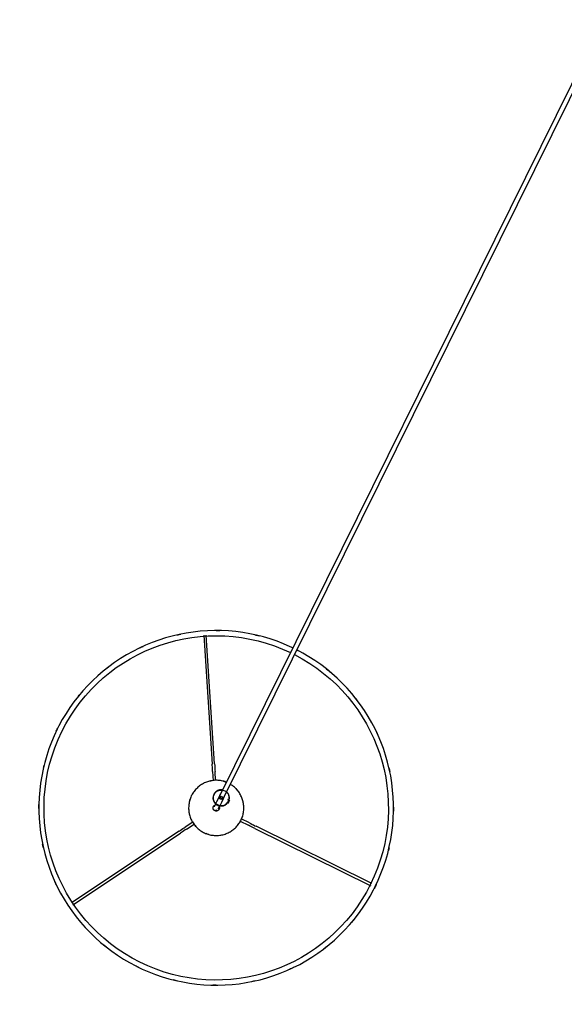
# Model space of a CAD drawing. Header units: millimetres. Extents: x 2834 to 10973, y -1183 to 7893.
# Tile 4 of 15: x 8924 to 9614, y 274 to 1523. Entities that reach past the tile are written whole.
import ezdxf

# ---------------------------------------------------------------- set-up
doc = ezdxf.new("R2010")
doc.units = ezdxf.units.MM
doc.layers.add('E-LITE-EQPM', color=7, linetype='Continuous', lineweight=20)

# ---------------------------------------------------------------- blocks, each defined once
blk = doc.blocks.new('64314-5L   _Suspended_tensor - 64314-49-5L MAMBO Black_rattan pendant lamp ø450-5L-720124-Planta_PDF Copy 1')
at = {"layer": 'E-LITE-EQPM', "color": 253, "lineweight": 25, "true_color": 0xaaaaaa}
for p, q in [((-643.8, 1115.9), (-780.2, 1206.8)), ((-778.5, 1209.3), (-642.1, 1118.4)), ((-547.4, 1112.3), (-400.5, 1185)), ((-399.1, 1182.2), (-546, 1109.6)), ((-634.3, 1113.3), (-624.6, 1106.8)), ((-626.4, 1104.3), (-636, 1110.7)), ((-566.1, 1103.1), (-555.8, 1108.2)), ((-554.4, 1105.4), (-565.1, 1100.1)), ((-587.6, 1075), (-101.2, 91.5)), ((-583.4, 1079.3), (-581.6, 1080.2)), ((-581.3, 1079.7), (-582.8, 1079)), ((-579.8, 1076.6), (-581.7, 1075.7)), ((-580.7, 1078.4), (-581.6, 1080.2)), ((-580, 1077), (-581.5, 1076.3)), ((-579.8, 1076.6), (-580.7, 1078.4)), ((-105.4, 86.3), (-593, 1072.3)), ((-601.1, 1040.2), (-600.4, 1051.8)), ((-597.3, 1051.4), (-598.1, 1040)), ((-612.3, 867.3), (-601.7, 1030.8)), ((-598.7, 1030.6), (-609.2, 867.1))]:
    blk.add_line(p, q, dxfattribs=at)
at = {"layer": 'E-LITE-EQPM', "color": 253, "lineweight": 25, "true_color": 0xaaaaaa, "flags": 128}
for points in [[(-798.3, 986.5), (-802.1, 994.7), (-805.6, 1003), (-808.8, 1011.4), (-811.6, 1019.9), (-814.1, 1028.6), (-816.2, 1037.3), (-818, 1046.2), (-819.4, 1055), (-820.5, 1064), (-821.2, 1073), (-821.6, 1081.9), (-821.6, 1090.9), (-821.2, 1099.9), (-820.5, 1108.9), (-819.4, 1117.8), (-817.9, 1126.7), (-816.2, 1135.5), (-814, 1144.3), (-811.5, 1152.9), (-808.7, 1161.5), (-805.5, 1169.9), (-802, 1178.2), (-798.2, 1186.3), (-794, 1194.3), (-789.5, 1202.1), (-784.7, 1209.7), (-779.6, 1217.1), (-774.3, 1224.4), (-768.6, 1231.4), (-762.7, 1238.1), (-756.5, 1244.6), (-750, 1250.9), (-743.3, 1256.9), (-736.3, 1262.6), (-729.2, 1268.1), (-721.8, 1273.2), (-714.2, 1278.1), (-706.5, 1282.6), (-698.5, 1286.9), (-690.4, 1290.8), (-682.2, 1294.4), (-673.8, 1297.6), (-665.3, 1300.6), (-656.6, 1303.1), (-647.9, 1305.4), (-639.1, 1307.2), (-630.3, 1308.8), (-621.3, 1309.9), (-612.4, 1310.7), (-603.4, 1311.2), (-594.4, 1311.3), (-585.4, 1311), (-576.4, 1310.4), (-567.5, 1309.4), (-558.6, 1308), (-549.7, 1306.3), (-541, 1304.3), (-532.3, 1301.9), (-523.7, 1299.1), (-515.3, 1296.1), (-506.9, 1292.6), (-498.8, 1288.9), (-490.7, 1284.8), (-482.9, 1280.4), (-475.2, 1275.7), (-467.7, 1270.7), (-460.5, 1265.4), (-453.4, 1259.8), (-446.6, 1254), (-440, 1247.8), (-433.7, 1241.4), (-427.6, 1234.8), (-421.8, 1227.9), (-416.3, 1220.8), (-411, 1213.5), (-406.1, 1206), (-401.5, 1198.2), (-397.1, 1190.4), (-394.9, 1186)], [(-394.9, 1186), (-391.1, 1177.9), (-387.6, 1169.6), (-384.4, 1161.2), (-381.6, 1152.6), (-379.1, 1144), (-377, 1135.2), (-375.2, 1126.4), (-373.8, 1117.5), (-372.7, 1108.6), (-372, 1099.6), (-371.7, 1090.6), (-371.7, 1081.6), (-372, 1072.6), (-372.8, 1063.7), (-373.8, 1054.7), (-375.3, 1045.8), (-377.1, 1037), (-379.2, 1028.3), (-381.7, 1019.6), (-384.5, 1011.1), (-387.7, 1002.7), (-391.2, 994.4), (-395.1, 986.2), (-399.2, 978.3), (-403.7, 970.5), (-408.5, 962.8), (-413.6, 955.4), (-419, 948.2), (-424.6, 941.2), (-430.6, 934.4), (-436.8, 927.9), (-443.2, 921.7), (-449.9, 915.7), (-456.9, 909.9), (-464, 904.5), (-471.4, 899.3), (-479, 894.5), (-486.8, 889.9), (-494.2, 885.9)], [(-643.8, 1115.9), (-642.2, 1114.8), (-640.6, 1113.7), (-638.9, 1112.6), (-637.3, 1111.6), (-636, 1110.7)], [(-634.3, 1113.3), (-635.9, 1114.3), (-637.6, 1115.4), (-639.2, 1116.5), (-640.8, 1117.6), (-642.1, 1118.4)], [(-630.8, 1093.8), (-630.4, 1095.2), (-630.1, 1096.5), (-629.6, 1097.9), (-629.1, 1099.2), (-628.6, 1100.5), (-628, 1101.7), (-627.4, 1103), (-626.7, 1104.2), (-625.9, 1105.4), (-625.1, 1106.5), (-624.3, 1107.7), (-623.4, 1108.8), (-622.5, 1109.8), (-621.6, 1110.8), (-620.6, 1111.8), (-619.5, 1112.8), (-618.4, 1113.6), (-617.3, 1114.5), (-616.2, 1115.3), (-615, 1116.1), (-613.8, 1116.8), (-612.6, 1117.4), (-611.3, 1118.1), (-610, 1118.6), (-608.7, 1119.1), (-607.4, 1119.6), (-606.1, 1120), (-604.7, 1120.4), (-603.3, 1120.7), (-602, 1120.9), (-600.6, 1121.1), (-599.2, 1121.2), (-597.8, 1121.3), (-596.4, 1121.3), (-595, 1121.3), (-593.6, 1121.2), (-592.2, 1121), (-590.8, 1120.8), (-589.4, 1120.6), (-588.1, 1120.3), (-586.7, 1119.9), (-585.4, 1119.5), (-584.1, 1119), (-582.8, 1118.5), (-581.5, 1117.9), (-580.2, 1117.3), (-579, 1116.6), (-577.8, 1115.9), (-576.7, 1115.1), (-575.5, 1114.3), (-574.4, 1113.4), (-573.4, 1112.5), (-572.3, 1111.5), (-571.3, 1110.6), (-570.4, 1109.5), (-569.5, 1108.5), (-568.6, 1107.4), (-567.8, 1106.2), (-567, 1105.1), (-566.3, 1103.9), (-565.6, 1102.6), (-565, 1101.4), (-564.4, 1100.1), (-563.9, 1098.8), (-563.4, 1097.5), (-563, 1096.2), (-562.6, 1094.8), (-562.3, 1093.4), (-562.1, 1092.1), (-561.9, 1090.7), (-561.7, 1089.3), (-561.6, 1087.9), (-561.6, 1086.5), (-561.6, 1085.1), (-561.7, 1083.7), (-561.8, 1082.3), (-562, 1080.9), (-562.2, 1079.5), (-562.4, 1078.8)], [(-547.4, 1112.3), (-549.1, 1111.5), (-550.9, 1110.6), (-552.6, 1109.8), (-554.4, 1108.9), (-555.8, 1108.2)], [(-554.4, 1105.4), (-552.7, 1106.3), (-550.9, 1107.2), (-549.2, 1108), (-547.4, 1108.9), (-546, 1109.6)], [(-583.8, 1053.7), (-584.4, 1053.5), (-585.8, 1053), (-587.1, 1052.6), (-588.4, 1052.3), (-589.8, 1052), (-591.2, 1051.7), (-592.6, 1051.5), (-594, 1051.4), (-595.4, 1051.3), (-596.8, 1051.3), (-598.2, 1051.3), (-599.6, 1051.4), (-601, 1051.6), (-602.3, 1051.8), (-603.7, 1052), (-605.1, 1052.4), (-606.4, 1052.7), (-607.8, 1053.1), (-609.1, 1053.6), (-610.4, 1054.2), (-611.7, 1054.7), (-612.9, 1055.4), (-614.1, 1056), (-615.3, 1056.8), (-616.5, 1057.5), (-617.6, 1058.4), (-618.7, 1059.2), (-619.8, 1060.1), (-620.8, 1061.1), (-621.8, 1062.1), (-622.8, 1063.1), (-623.7, 1064.2), (-624.5, 1065.3), (-625.4, 1066.4), (-626.1, 1067.6), (-626.9, 1068.8), (-627.5, 1070), (-628.2, 1071.2), (-628.7, 1072.5), (-629.3, 1073.8), (-629.7, 1075.1), (-630.2, 1076.5), (-630.5, 1077.8), (-630.8, 1079.2), (-631.1, 1080.6), (-631.3, 1081.9), (-631.5, 1083.3), (-631.5, 1084.7), (-631.6, 1086.1), (-631.6, 1087.5), (-631.5, 1088.9), (-631.4, 1090.3), (-631.2, 1091.7), (-630.9, 1093.1), (-630.8, 1093.8)], [(-600.5, 1087.2), (-600.5, 1087), (-600.5, 1086.9), (-600.6, 1086.7), (-600.6, 1086.5), (-600.6, 1086.4), (-600.6, 1086.2), (-600.6, 1086.1), (-600.6, 1085.9), (-600.5, 1085.7), (-600.5, 1085.6), (-600.5, 1085.4), (-600.4, 1085.3), (-600.4, 1085.1), (-600.3, 1085), (-600.3, 1084.8), (-600.2, 1084.7), (-600.2, 1084.5), (-600.1, 1084.4), (-600, 1084.2), (-599.9, 1084.1), (-599.8, 1084), (-599.7, 1083.8), (-599.6, 1083.7), (-599.5, 1083.6), (-599.4, 1083.5), (-599.3, 1083.4), (-599.2, 1083.3), (-599.1, 1083.2), (-598.9, 1083.1), (-598.8, 1083), (-598.7, 1082.9), (-598.5, 1082.8), (-598.4, 1082.7), (-598.2, 1082.7), (-598.1, 1082.6)], [(-592.7, 1085.5), (-592.6, 1085.6), (-592.6, 1085.8), (-592.6, 1085.9), (-592.6, 1086.1), (-592.6, 1086.2), (-592.6, 1086.4), (-592.6, 1086.6), (-592.6, 1086.7), (-592.6, 1086.9), (-592.6, 1087), (-592.7, 1087.2), (-592.7, 1087.4), (-592.8, 1087.5), (-592.8, 1087.7), (-592.9, 1087.8), (-592.9, 1088), (-593, 1088.1), (-593.1, 1088.2), (-593.2, 1088.4), (-593.2, 1088.5), (-593.3, 1088.6), (-593.4, 1088.8), (-593.5, 1088.9), (-593.6, 1089), (-593.7, 1089.1), (-593.9, 1089.2), (-594, 1089.4), (-594.1, 1089.5), (-594.2, 1089.6), (-594.4, 1089.6), (-594.5, 1089.7), (-594.6, 1089.8), (-594.8, 1089.9), (-594.9, 1090), (-595.1, 1090), (-595.2, 1090.1), (-595.4, 1090.1), (-595.5, 1090.2), (-595.7, 1090.2), (-595.8, 1090.2), (-596, 1090.3), (-596.2, 1090.3), (-596.3, 1090.3), (-596.5, 1090.3), (-596.6, 1090.3), (-596.8, 1090.3), (-597, 1090.3), (-597.1, 1090.3), (-597.3, 1090.3), (-597.4, 1090.2), (-597.6, 1090.2), (-597.7, 1090.1), (-597.9, 1090.1), (-598, 1090), (-598.2, 1090), (-598.3, 1089.9), (-598.5, 1089.8), (-598.6, 1089.8), (-598.7, 1089.7), (-598.9, 1089.6), (-599, 1089.5), (-599.1, 1089.4), (-599.3, 1089.3), (-599.4, 1089.2), (-599.5, 1089.1), (-599.6, 1088.9), (-599.7, 1088.8), (-599.8, 1088.7), (-599.9, 1088.6), (-600, 1088.4), (-600.1, 1088.3), (-600.1, 1088.2), (-600.2, 1088), (-600.3, 1087.9), (-600.3, 1087.7), (-600.4, 1087.6), (-600.4, 1087.4), (-600.5, 1087.3), (-600.5, 1087.2)], [(-593.9, 1087.7), (-593.9, 1087.6), (-593.9, 1087.6), (-593.9, 1087.6), (-593.9, 1087.6), (-593.8, 1087.5), (-593.8, 1087.5), (-593.8, 1087.4), (-593.8, 1087.4), (-593.7, 1087.3), (-593.7, 1087.2), (-593.6, 1087.1), (-593.6, 1087), (-593.5, 1086.9), (-593.5, 1086.8), (-593.4, 1086.7), (-593.4, 1086.6), (-593.3, 1086.4), (-593.2, 1086.3), (-593.2, 1086.2), (-593.1, 1086), (-593, 1085.9), (-592.9, 1085.7), (-592.8, 1085.5), (-592.8, 1085.3), (-592.7, 1085.2), (-592.6, 1085), (-592.5, 1084.8), (-592.4, 1084.6), (-592.3, 1084.4), (-592.2, 1084.2), (-592.1, 1084), (-592.1, 1084)], [(-588.5, 1063.5), (-588.9, 1063.4), (-589.3, 1063.4), (-589.7, 1063.3), (-590.1, 1063.3), (-590.5, 1063.3), (-590.9, 1063.3), (-591.3, 1063.4), (-591.7, 1063.4), (-592.2, 1063.5), (-592.6, 1063.6), (-593, 1063.7), (-593.4, 1063.8), (-593.7, 1063.9), (-594.1, 1064.1), (-594.5, 1064.2), (-594.9, 1064.4), (-595.2, 1064.6), (-595.6, 1064.8), (-596, 1065), (-596.3, 1065.2), (-596.6, 1065.5), (-596.9, 1065.8), (-597.3, 1066), (-597.5, 1066.3), (-597.8, 1066.6), (-598.1, 1066.9), (-598.4, 1067.2), (-598.6, 1067.6), (-598.9, 1067.9), (-599.1, 1068.2), (-599.3, 1068.6), (-599.5, 1069), (-599.7, 1069.3), (-599.8, 1069.7), (-600, 1070.1), (-600.1, 1070.5), (-600.2, 1070.9), (-600.3, 1071.3), (-600.4, 1071.7), (-600.5, 1072.1), (-600.5, 1072.5), (-600.6, 1072.9), (-600.6, 1073.3), (-600.6, 1073.7), (-600.6, 1074.1), (-600.6, 1074.5), (-600.5, 1075), (-600.4, 1075.4), (-600.4, 1075.8), (-600.3, 1076.2), (-600.2, 1076.6), (-600, 1077), (-599.9, 1077.3), (-599.7, 1077.7), (-599.6, 1078.1), (-599.4, 1078.5), (-599.2, 1078.8), (-599, 1079.2), (-598.7, 1079.5), (-598.5, 1079.9), (-598.2, 1080.2), (-598, 1080.5), (-597.7, 1080.8), (-597.4, 1081.1)], [(-597.4, 1081.3), (-597.5, 1081.5), (-597.6, 1081.7), (-597.7, 1081.9), (-597.8, 1082.1), (-597.9, 1082.3), (-598, 1082.5), (-598.1, 1082.6), (-598.2, 1082.8), (-598.3, 1083), (-598.4, 1083.2), (-598.4, 1083.3), (-598.5, 1083.5), (-598.6, 1083.6), (-598.7, 1083.8), (-598.7, 1083.9), (-598.8, 1084), (-598.9, 1084.1), (-598.9, 1084.3), (-599, 1084.4), (-599, 1084.5), (-599.1, 1084.5), (-599.1, 1084.6), (-599.1, 1084.7), (-599.2, 1084.8), (-599.2, 1084.8), (-599.2, 1084.9), (-599.2, 1084.9), (-599.3, 1084.9), (-599.3, 1085), (-599.3, 1085), (-599.3, 1085)], [(-591.4, 1069.1), (-593.8, 1074), (-596.2, 1078.8), (-597.4, 1081.3)], [(-592.7, 1085.2), (-592.7, 1085.4), (-592.7, 1085.5)], [(-592.1, 1084), (-589.6, 1079.1), (-587.2, 1074.2), (-586, 1071.7)], [(-592.1, 1083.7), (-591.7, 1083.8), (-591.3, 1083.9), (-590.9, 1083.9), (-590.5, 1083.9), (-590.1, 1083.9), (-589.7, 1083.9), (-589.3, 1083.9), (-588.9, 1083.8), (-588.5, 1083.7), (-588.1, 1083.7), (-587.7, 1083.6), (-587.3, 1083.5), (-586.9, 1083.3), (-586.5, 1083.2), (-586.1, 1083), (-585.7, 1082.8), (-585.4, 1082.7), (-585, 1082.4), (-584.7, 1082.2), (-584.3, 1082), (-584, 1081.7), (-583.7, 1081.5), (-583.4, 1081.2), (-583.1, 1080.9), (-582.8, 1080.6), (-582.5, 1080.3), (-582.2, 1080)], [(-580.4, 1076.4), (-580.3, 1076), (-580.2, 1075.6), (-580.1, 1075.2), (-580.1, 1074.8), (-580, 1074.3), (-580, 1073.9), (-580, 1073.5), (-580, 1073.1), (-580.1, 1072.7), (-580.1, 1072.3), (-580.2, 1071.9), (-580.2, 1071.5), (-580.3, 1071.1), (-580.4, 1070.7), (-580.6, 1070.3), (-580.7, 1069.9), (-580.9, 1069.5), (-581, 1069.1), (-581.2, 1068.8), (-581.4, 1068.4), (-581.6, 1068.1), (-581.9, 1067.7), (-582.1, 1067.4), (-582.4, 1067.1), (-582.6, 1066.8), (-582.9, 1066.5), (-583.2, 1066.2)], [(-562.4, 1078.8), (-562.7, 1077.4), (-563.1, 1076.1), (-563.5, 1074.8), (-564, 1073.4), (-564.6, 1072.2), (-565.2, 1070.9), (-565.8, 1069.6), (-566.5, 1068.4), (-567.2, 1067.2), (-568, 1066.1), (-568.9, 1065), (-569.7, 1063.9), (-570.6, 1062.8), (-571.6, 1061.8), (-572.6, 1060.8), (-573.6, 1059.9), (-574.7, 1059), (-575.8, 1058.1), (-577, 1057.3), (-578.2, 1056.6)], [(-601.1, 1040.2), (-601.3, 1038.2), (-601.4, 1036.3), (-601.5, 1034.3), (-601.6, 1032.4), (-601.7, 1030.8)], [(-598.7, 1030.6), (-598.5, 1032.6), (-598.4, 1034.5), (-598.3, 1036.4), (-598.2, 1038.4), (-598.1, 1040)], [(-499.4, 883.4), (-502.8, 881.8), (-511.1, 878.2), (-519.4, 874.9), (-528, 872), (-536.6, 869.4), (-545.3, 867.2), (-554.1, 865.3), (-563, 863.8), (-571.9, 862.6), (-580.9, 861.8), (-589.9, 861.4), (-598.8, 861.3), (-607.8, 861.6), (-616.8, 862.2), (-625.8, 863.2), (-634.7, 864.5), (-643.5, 866.2), (-652.3, 868.3), (-660.9, 870.7), (-669.5, 873.4), (-678, 876.5), (-686.3, 879.9), (-694.5, 883.7), (-702.5, 887.7), (-710.3, 892.1), (-718, 896.8), (-725.5, 901.9), (-732.8, 907.2), (-739.8, 912.7), (-746.6, 918.6), (-753.2, 924.7), (-759.6, 931.1), (-765.6, 937.8), (-771.4, 944.7), (-777, 951.8), (-782.2, 959.1), (-787.1, 966.6), (-791.8, 974.3), (-796.1, 982.2), (-798.3, 986.5)]]:
    blk.add_lwpolyline(points, dxfattribs=at)
at = {"layer": 'E-LITE-EQPM', "color": 253, "lineweight": 25, "true_color": 0xaaaaaa}
for centre, radius, start, end in [((-596.6, 1086.3), 218.4, 26.3143, 206.3143), ((-596.6, 1086.3), 225, 102.5263, 103.9549), ((-596.6, 1086.3), 225, 102.5263, 103.9549), ((-596.6, 1086.3), 225, 90.0621, 91.1398), ((-596.6, 1086.3), 225, 90.0621, 91.1398), ((-596.6, 1086.3), 225, 77.3066, 78.5022), ((-596.6, 1086.3), 225, 77.3066, 78.5022), ((-596.6, 1086.3), 225, 115.4598, 117.3519), ((-596.6, 1086.3), 225, 115.4598, 117.3519), ((-596.6, 1086.3), 225, 64.1837, 65.637), ((-596.6, 1086.3), 225, 64.1837, 65.637), ((-596.6, 1086.3), 225, 128.3502, 130.126), ((-596.6, 1086.3), 225, 128.3502, 130.126), ((-596.6, 1086.3), 225, 51.243, 52.5991), ((-596.6, 1086.3), 225, 51.243, 52.5991), ((-596.6, 1086.3), 225, 141.4808, 142.6023), ((-596.6, 1086.3), 225, 141.4808, 142.6023), ((-596.6, 1086.3), 225, 38.713, 40.0939), ((-596.6, 1086.3), 225, 38.713, 40.0939), ((-596.6, 1086.3), 225, 26.3143, 27.0008), ((-596.6, 1086.3), 225, 26.3143, 27.0008), ((-596.6, 1086.3), 225, 154.3244, 155.4618), ((-596.6, 1086.3), 225, 154.3244, 155.4618), ((-596.6, 1086.3), 218.4, 297.0878, 26.3143), ((-596.6, 1086.3), 225, 25.6298, 26.3143), ((-596.6, 1086.3), 225, 25.6298, 26.3143), ((-596.6, 1086.3), 225, 166.977, 168.1894), ((-596.6, 1086.3), 225, 166.977, 168.1894), ((-596.6, 1086.3), 225, 13.0069, 13.9156), ((-596.6, 1086.3), 225, 13.0069, 13.9156), ((-596.6, 1086.3), 35, 105.6038, 111.1803), ((-596.6, 1086.3), 35, 135.4928, 140.1446), ((-596.6, 1086.3), 225, 179.7832, 181.0586), ((-596.6, 1086.3), 225, 179.7832, 181.0586), ((-596.6, 1086.3), 4, 168.7423, 194.7528), ((-596.6, 1086.3), 3, 86.3143, 101.3143), ((-596.6, 1086.3), 4, 347.6064, 17.5737), ((-596.6, 1086.3), 35, 16.3085, 17.6064), ((-596.6, 1086.3), 225, 359.7663, 1.0586), ((-596.6, 1086.3), 225, 359.7663, 1.0586), ((-596.6, 1086.3), 35, 196.3085, 197.6064), ((-590.3, 1073.6), 10.3, 171.8824, 180.681), ((-590.3, 1073.6), 10, 116.3143, 296.3143), ((-590.3, 1073.6), 10, 296.3143, 116.3143), ((-590.3, 1073.6), 2, 116.3143, 296.3143), ((-590.3, 1073.6), 2, 116.3143, 296.3143), ((-590.3, 1073.6), 2, 296.3143, 116.3143), ((-590.3, 1073.6), 2, 296.3143, 116.3143), ((-590.3, 1073.6), 10.3, 50.3104, 61.2509), ((-590.3, 1073.6), 10.3, 230.3104, 241.2509), ((-590.3, 1073.6), 10.3, 351.8824, 0.681), ((-596.6, 1086.3), 35, 315.4928, 320.1446), ((-596.6, 1086.3), 35, 256.563, 258.5752), ((-596.6, 1086.3), 35, 285.6038, 290.5894), ((-596.6, 1086.3), 225, 346.9147, 348.1894), ((-596.6, 1086.3), 225, 346.9147, 348.1894), ((-596.6, 1086.3), 225, 192.9284, 193.9156), ((-596.6, 1086.3), 225, 192.9284, 193.9156), ((-596.6, 1086.3), 225, 205.6298, 206.3143), ((-596.6, 1086.3), 225, 205.6298, 206.3143), ((-596.6, 1086.3), 218.4, 206.3143, 295.5781), ((-596.6, 1086.3), 225, 334.3244, 335.4618), ((-596.6, 1086.3), 225, 334.3244, 335.4618), ((-596.6, 1086.3), 225, 206.3143, 207.0008), ((-596.6, 1086.3), 225, 206.3143, 207.0008), ((-596.6, 1086.3), 225, 321.4808, 322.6023), ((-596.6, 1086.3), 225, 321.4808, 322.6023), ((-596.6, 1086.3), 225, 218.713, 220.0939), ((-596.6, 1086.3), 225, 218.713, 220.0939), ((-596.6, 1086.3), 225, 308.3502, 310.126), ((-596.6, 1086.3), 225, 308.3502, 310.126), ((-596.6, 1086.3), 225, 231.243, 232.5991), ((-596.6, 1086.3), 225, 231.243, 232.5991), ((-596.6, 1086.3), 225, 244.1837, 245.637), ((-596.6, 1086.3), 225, 244.1837, 245.637), ((-596.6, 1086.3), 225, 295.4598, 295.596), ((-596.6, 1086.3), 225, 295.4598, 295.596), ((-596.6, 1086.3), 225, 297.0696, 297.3519), ((-596.6, 1086.3), 225, 297.0696, 297.3519), ((-596.6, 1086.3), 225, 257.3066, 258.5022), ((-596.6, 1086.3), 225, 257.3066, 258.5022), ((-596.6, 1086.3), 225, 282.5263, 283.9924), ((-596.6, 1086.3), 225, 282.5263, 283.9924), ((-596.6, 1086.3), 225, 270.0262, 271.1398), ((-596.6, 1086.3), 225, 270.0262, 271.1398)]:
    blk.add_arc(centre, radius, start, end, dxfattribs=at)
for start_param, end_param in [(4.712389, 5.475928), (3.94885, 4.45059), (4.473835, 4.712389)]:
    blk.add_ellipse((-590.3, 1073.6), major_axis=(2.69, 1.33), ratio=0.02317, start_param=start_param, end_param=end_param, dxfattribs=at)
for points in [[(-598.2, 1079.8), (-598.2, 1079.8), (-598.2, 1079.8), (-597.9, 1080.1), (-597.7, 1080.4), (-597.5, 1080.5)], [(-597.4, 1081.3), (-597.4, 1081.3), (-597.4, 1081.3), (-597.4, 1081.2)], [(-595, 1083), (-594.6, 1083.2), (-594, 1083.5), (-593.1, 1083.8), (-592.5, 1084), (-592.2, 1084), (-592.1, 1084)], [(-592.1, 1083.9), (-592.1, 1083.9), (-592.1, 1083.9), (-592.1, 1083.9)], [(-582.4, 1079.8), (-582.4, 1079.8), (-582.4, 1079.7), (-582.3, 1079.7), (-582.2, 1079.5), (-582.1, 1079.4), (-582, 1079.2), (-581.8, 1078.9), (-581.7, 1078.7), (-581.6, 1078.5), (-581.5, 1078.4)]]:
    blk.add_open_spline(points, degree=3, dxfattribs=at)
for points, knots in [([(-595, 1083), (-595.4, 1082.8), (-596.4, 1082.3), (-597.2, 1081.7), (-597.4, 1081.5), (-597.4, 1081.4)], [-1, -1, -1, -1, -0.8333333, -0.6666667, -0.5555556, -0.5555556, -0.5555556, -0.5555556]), ([(-592.1, 1083.5), (-591.9, 1083.5), (-591.5, 1083.6), (-591, 1083.6), (-590.8, 1083.6), (-590.7, 1083.6), (-590.5, 1083.6), (-590.4, 1083.6), (-590.4, 1083.6), (-590.4, 1083.6)], [0.4285714, 0.4285714, 0.4285714, 0.4285714, 0.5714286, 0.6785714, 0.7321429, 0.7857143, 0.8392857, 0.8928571, 1, 1, 1, 1]), ([(-581.2, 1077.8), (-581.2, 1077.7), (-581.1, 1077.5), (-581, 1077.2), (-580.8, 1076.9), (-580.7, 1076.6), (-580.7, 1076.3), (-580.6, 1076.2), (-580.6, 1076.2)], [0.5486111, 0.5486111, 0.5486111, 0.5486111, 0.5833333, 0.6527778, 0.7222222, 0.7916667, 0.8611111, 1, 1, 1, 1]), ([(-588.5, 1063.8), (-588.7, 1063.7), (-589.2, 1063.7), (-589.6, 1063.6), (-589.8, 1063.6), (-589.9, 1063.6), (-590.1, 1063.6), (-590.2, 1063.6), (-590.2, 1063.6), (-590.2, 1063.6)], [0.4285714, 0.4285714, 0.4285714, 0.4285714, 0.5714286, 0.6785714, 0.7321429, 0.7857143, 0.8392857, 0.8928571, 1, 1, 1, 1]), ([(-582.4, 1067.5), (-582.4, 1067.5), (-582.5, 1067.4), (-582.8, 1067), (-583.2, 1066.6), (-583.6, 1066.2)], [0, 0, 0, 0, 0.1428571, 0.2857143, 0.5714286, 0.5714286, 0.5714286, 0.5714286])]:
    blk.add_open_spline(points, degree=3, knots=knots, dxfattribs=at)

msp = doc.modelspace()

# ---------------------------------------------------------------- block references
at = {"layer": 'E-LITE-EQPM', "color": 253, "lineweight": 25, "true_color": 0xaaaaaa, "extrusion": (0, 0, -1), "rotation": 179.9999950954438}
msp.add_blockref('64314-5L   _Suspended_tensor - 64314-49-5L MAMBO Black_rattan pendant lamp ø450-5L-720124-Planta_PDF Copy 1', (-9769.5, 1609.4), dxfattribs=at)

doc.saveas('drawing.dxf')
